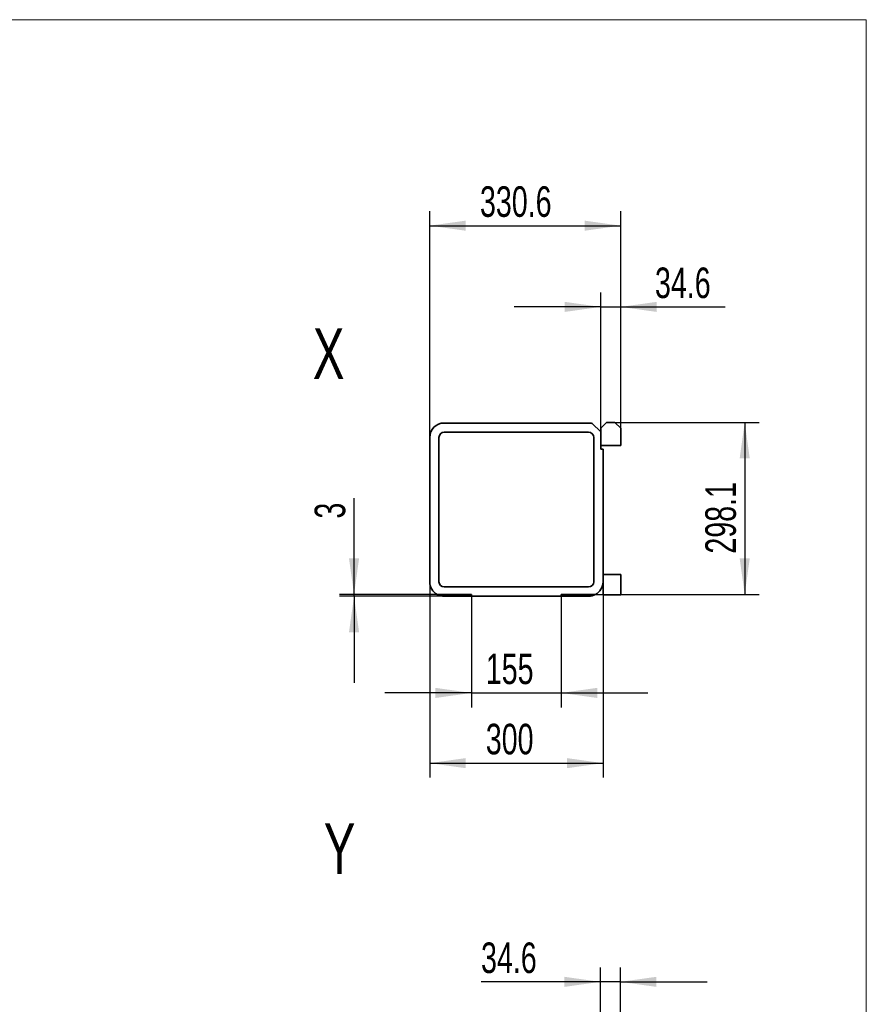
# Model space of a CAD drawing. Header units: millimetres. Extents: x 21 to 401, y 28 to 281.
# Tile 25 of 25: x 342 to 401, y 125 to 193. Entities that reach past the tile are written whole.
import ezdxf

# ---------------------------------------------------------------- set-up
doc = ezdxf.new("R2010")
doc.units = ezdxf.units.MM
doc.layers.add('KOPF', color=7, linetype='Continuous')
doc.styles.add('SLDTEXTSTYLE0', font='TXT', dxfattribs={"width": 0.7})
doc.dimstyles.new('SLDDIMSTYLE5', dxfattribs={"dimtxt": 1.924756, "dimasz": 2.5, "dimexe": 0, "dimexo": 0.0625, "dimgap": 0.481189, "dimtad": 1, "dimlfac": 25, "dimrnd": 1e-09, "dimzin": 12, "dimdsep": 46, "dimtxsty": 'SLDTEXTSTYLE0', "dimsah": 1, "dimcen": 0.09, "dimadec": 0, "dimazin": 3, "dimtfac": 1, "dimtofl": 0, "dimtmove": 0, "dimatfit": 3, "dimfxl": 1, "dimfrac": 2, "dimtolj": 1, "dimtzin": 12, "dimarcsym": 0})
doc.dimstyles.new('SLDDIMSTYLE6', dxfattribs={"dimtxt": 1.924756, "dimasz": 2.5, "dimexe": 0, "dimexo": 0.0625, "dimgap": 0.481189, "dimtad": 1, "dimlfac": 25, "dimrnd": 1e-09, "dimzin": 12, "dimdsep": 46, "dimtxsty": 'SLDTEXTSTYLE0', "dimsah": 1, "dimcen": 0.09, "dimadec": 0, "dimazin": 3, "dimtfac": 1, "dimtmove": 0, "dimatfit": 0, "dimfxl": 1, "dimfrac": 2, "dimtolj": 1, "dimtzin": 12, "dimarcsym": 0})

# ---------------------------------------------------------------- blocks, each defined once
blk = doc.blocks.new('_D_44')
at = {"layer": 'KOPF'}
for p, q in [((382.325, 118.241), (382.325, 127.663)), ((383.709, 118.241), (383.709, 127.663)), ((382.325, 126.663), (374.059, 126.663)), ((383.709, 126.663), (382.325, 126.663)), ((383.709, 126.663), (389.709, 126.663))]:
    blk.add_line(p, q, dxfattribs=at)
for points in [[(382.325, 126.663), (379.825, 127.013), (379.825, 126.313)], [(383.709, 126.663), (386.209, 126.313), (386.209, 127.013)]]:
    blk.add_solid(points, dxfattribs=at)
at = {"layer": 'KOPF', "insert": (374.059, 129.392), "char_height": 2.1167, "attachment_point": 1, "style": 'SLDTEXTSTYLE0'}
blk.add_mtext('34.6', dxfattribs=at)
blk = doc.blocks.new('_D_60')
at = {"layer": 'KOPF'}
for p, q in [((370.505, 164.384), (370.505, 180.055)), ((383.729, 165.032), (383.729, 180.055)), ((370.505, 179.055), (383.729, 179.055))]:
    blk.add_line(p, q, dxfattribs=at)
for points in [[(370.505, 179.055), (373.005, 178.705), (373.005, 179.405)], [(383.729, 179.055), (381.229, 179.405), (381.229, 178.705)]]:
    blk.add_solid(points, dxfattribs=at)
at = {"layer": 'KOPF', "insert": (373.985, 181.784), "char_height": 2.1167, "attachment_point": 1, "style": 'SLDTEXTSTYLE0'}
blk.add_mtext('330.6', dxfattribs=at)
blk = doc.blocks.new('_D_61')
at = {"layer": 'KOPF'}
for p, q in [((382.345, 165.032), (382.345, 174.428)), ((383.729, 165.032), (383.729, 174.428)), ((382.345, 173.428), (376.345, 173.428)), ((382.345, 173.428), (383.729, 173.428)), ((383.729, 173.428), (390.955, 173.428))]:
    blk.add_line(p, q, dxfattribs=at)
for points in [[(382.345, 173.428), (379.845, 173.778), (379.845, 173.078)], [(383.729, 173.428), (386.229, 173.078), (386.229, 173.778)]]:
    blk.add_solid(points, dxfattribs=at)
at = {"layer": 'KOPF', "insert": (386.103, 176.156), "char_height": 2.1167, "attachment_point": 1, "style": 'SLDTEXTSTYLE0'}
blk.add_mtext('34.6', dxfattribs=at)
blk = doc.blocks.new('_D_62')
at = {"layer": 'KOPF'}
for p, q in [((383.333, 165.428), (393.317, 165.428)), ((392.317, 165.428), (392.317, 153.504)), ((381.98, 153.504), (393.317, 153.504))]:
    blk.add_line(p, q, dxfattribs=at)
for points in [[(392.317, 165.428), (391.967, 162.928), (392.667, 162.928)], [(392.317, 153.504), (392.667, 156.004), (391.967, 156.004)]]:
    blk.add_solid(points, dxfattribs=at)
at = {"layer": 'KOPF', "insert": (389.588, 156.334), "char_height": 2.1167, "attachment_point": 1, "rotation": 90, "style": 'SLDTEXTSTYLE0'}
blk.add_mtext('298.1', dxfattribs=at)
blk = doc.blocks.new('_D_63')
at = {"layer": 'KOPF'}
for p, q in [((373.405, 153.384), (373.405, 145.682)), ((379.605, 153.384), (379.605, 145.682)), ((373.405, 146.682), (367.405, 146.682)), ((373.405, 146.682), (379.605, 146.682)), ((379.605, 146.682), (385.605, 146.682))]:
    blk.add_line(p, q, dxfattribs=at)
for points in [[(373.405, 146.682), (370.905, 147.032), (370.905, 146.332)], [(379.605, 146.682), (382.105, 146.332), (382.105, 147.032)]]:
    blk.add_solid(points, dxfattribs=at)
at = {"layer": 'KOPF', "insert": (374.389, 149.411), "char_height": 2.1167, "attachment_point": 1, "style": 'SLDTEXTSTYLE0'}
blk.add_mtext('155', dxfattribs=at)
blk = doc.blocks.new('_D_64')
at = {"layer": 'KOPF'}
for p, q in [((370.505, 154.384), (370.505, 140.816)), ((382.505, 153.484), (382.505, 140.816)), ((370.505, 141.816), (382.505, 141.816))]:
    blk.add_line(p, q, dxfattribs=at)
for points in [[(370.505, 141.816), (373.005, 141.466), (373.005, 142.166)], [(382.505, 141.816), (380.005, 142.166), (380.005, 141.466)]]:
    blk.add_solid(points, dxfattribs=at)
at = {"layer": 'KOPF', "insert": (374.389, 144.544), "char_height": 2.1167, "attachment_point": 1, "style": 'SLDTEXTSTYLE0'}
blk.add_mtext('300', dxfattribs=at)
blk = doc.blocks.new('_D_65')
at = {"layer": 'KOPF'}
for p, q in [((365.266, 153.504), (365.266, 160.171)), ((371.03, 153.504), (364.266, 153.504)), ((365.266, 153.384), (365.266, 153.504)), ((371.505, 153.384), (364.266, 153.384)), ((365.266, 153.384), (365.266, 147.384))]:
    blk.add_line(p, q, dxfattribs=at)
for points in [[(365.266, 153.504), (365.616, 156.004), (364.916, 156.004)], [(365.266, 153.384), (364.916, 150.884), (365.616, 150.884)]]:
    blk.add_solid(points, dxfattribs=at)
at = {"layer": 'KOPF', "insert": (362.537, 158.76), "char_height": 2.117, "attachment_point": 1, "rotation": 90, "style": 'SLDTEXTSTYLE0'}
blk.add_mtext('3', dxfattribs=at)

msp = doc.modelspace()

# ---------------------------------------------------------------- linework, layer by layer
at = {"color": 7, "linetype": 'Continuous', "lineweight": 35}
for p, q in [((381.50521, 165.38369), (371.50521, 165.38369)), ((381.75758, 165.35132), (382.34521, 164.76369)), ((382.34521, 165.03169), (382.74121, 165.42769)), ((382.74121, 165.42769), (383.33321, 165.42769)), ((383.33321, 165.42769), (383.72921, 165.03169)), ((381.50521, 164.74369), (371.50521, 164.74369)), ((382.34521, 163.83369), (382.34521, 165.03169)), ((382.34521, 164.76369), (382.34521, 163.56369)), ((383.72921, 165.03169), (383.72921, 163.83369)), ((370.50521, 164.38369), (370.50521, 154.38369)), ((371.14521, 164.38369), (371.14521, 154.38369)), ((381.86521, 154.38369), (381.86521, 164.38369)), ((383.72921, 163.83369), (382.34521, 163.83369)), ((382.34521, 163.56369), (382.50521, 163.56369)), ((382.50521, 154.38369), (382.50521, 163.56369)), ((383.72921, 154.88369), (382.50521, 154.88369)), ((383.72921, 153.48369), (383.72921, 154.88369)), ((382.50521, 154.38369), (382.50521, 153.48369)), ((373.40521, 153.50369), (371.03024, 153.50369)), ((371.50521, 154.02369), (381.50521, 154.02369)), ((373.40521, 153.38369), (373.40521, 153.50369)), ((379.60521, 153.50369), (381.98018, 153.50369)), ((379.60521, 153.50369), (379.60521, 153.38369)), ((371.50521, 153.38369), (372.14521, 153.38369)), ((372.14521, 153.38369), (373.40521, 153.38369)), ((373.40521, 153.38369), (379.60521, 153.38369)), ((379.60521, 153.38369), (380.86521, 153.38369)), ((380.86521, 153.38369), (381.50521, 153.38369)), ((383.72921, 153.48369), (382.50521, 153.48369))]:
    msp.add_line(p, q, dxfattribs=at)
for centre, radius, start, end in [((371.50521, 164.38369), 1, 90, 180), ((381.50521, 164.38369), 1, 75.3822638, 90), ((371.50521, 164.38369), 0.36, 90, 180), ((381.50521, 164.38369), 0.36, 0, 90), ((371.50521, 154.38369), 1, 180, 241.6423634), ((371.50521, 154.38369), 0.36, 180, 270), ((381.50521, 154.38369), 0.36, 270, 0), ((381.50521, 154.38369), 1, 298.3576366, 0), ((371.50521, 154.38369), 1, 241.6423634, 270), ((381.50521, 154.38369), 1, 270, 298.3576366)]:
    msp.add_arc(centre, radius, start, end, dxfattribs=at)
at = {"layer": 'KOPF', "lineweight": 18}
for p, q in [((225.73608, 193.32761), (400.73608, 193.32761)), ((400.73608, 193.32761), (400.73608, 28.32761))]:
    msp.add_line(p, q, dxfattribs=at)

# ---------------------------------------------------------------- texts
at = {"layer": 'KOPF', "char_height": 3.5, "attachment_point": 1, "style": 'SLDTEXTSTYLE0'}
for s, insert in [('X', (362.41417, 171.94006)), ('Y', (363.1726, 137.64185))]:
    msp.add_mtext(s, dxfattribs=dict(at, insert=insert))

# ---------------------------------------------------------------- dimensions: what is measured, and where the dimension line sits
at = {"layer": 'KOPF'}
for base, p1, p2, dimstyle, picture, middle in [((383.72921, 179.05522), (370.50521, 164.38369), (383.72921, 165.03169), 'SLDDIMSTYLE5', '_D_60', (377.11721, 179.05522)), ((383.72921, 173.42769), (382.34521, 165.03169), (383.72921, 165.03169), 'SLDDIMSTYLE6', '_D_61', (388.52883, 173.42769)), ((382.50521, 141.81563), (370.50521, 154.38369), (382.50521, 153.48369), 'SLDDIMSTYLE5', '_D_64', (376.50521, 141.81563)), ((379.60521, 146.68218), (373.40521, 153.38369), (379.60521, 153.38369), 'SLDDIMSTYLE6', '_D_63', (376.50521, 146.68218)), ((382.32521, 126.66315), (383.70921, 118.24115), (382.32521, 118.24115), 'SLDDIMSTYLE6', '_D_44', (376.48521, 126.66315))]:
    dim = msp.add_linear_dim(base=base, p1=p1, p2=p2, dimstyle=dimstyle, dxfattribs=at)
    dim.commit()
    dim.dimension.update_dxf_attribs({"geometry": picture, "text_midpoint": middle, "dimtype": 160})
for base, p1, p2, dimstyle, picture, middle in [((392.31694, 153.50369), (383.33321, 165.42769), (381.98018, 153.50369), 'SLDDIMSTYLE5', '_D_62', (392.31694, 159.46569)), ((365.26562, 153.50369), (371.50521, 153.38369), (371.03024, 153.50369), 'SLDDIMSTYLE6', '_D_65', (365.26562, 159.46569))]:
    dim = msp.add_linear_dim(base=base, p1=p1, p2=p2, angle=90, dimstyle=dimstyle, dxfattribs=at)
    dim.commit()
    dim.dimension.update_dxf_attribs({"geometry": picture, "text_midpoint": middle, "dimtype": 160})

doc.saveas('drawing.dxf')
